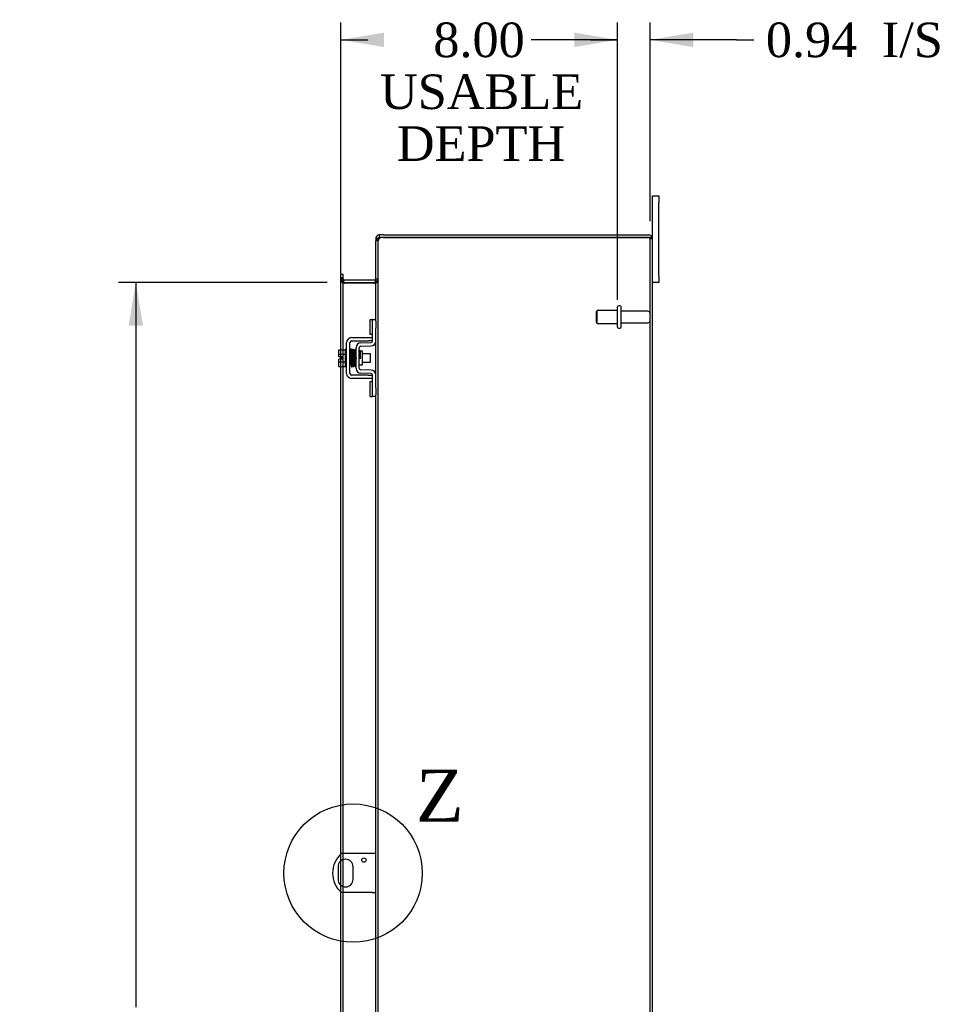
# Model space of a CAD drawing. Header units: inches. Extents: x 20 to 228, y 6 to 156.
# Tile 6 of 9: x 125 to 152, y 75 to 103. Entities that reach past the tile are written whole.
import ezdxf
from ezdxf.enums import TextEntityAlignment as Align
from ezdxf.lldxf.tags import DXFTag

# ---------------------------------------------------------------- set-up
doc = ezdxf.new("R2010")
doc.units = ezdxf.units.IN
doc.header["$MEASUREMENT"] = 0
doc.layers.get('0').update_dxf_attribs({"linetype": 'CONTINUOUS'})
for name, color, linetype in [('COM40153-1', 7, 'CONTINUOUS'), ('COM42667', 7, 'CONTINUOUS'), ('COM42780', 7, 'CONTINUOUS'), ('COM48498', 7, 'CONTINUOUS'), ('DEFAULT', 7, 'CONTINUOUS'), ('FET07710', 7, 'CONTINUOUS'), ('SCC19011', 7, 'CONTINUOUS'), ('SPR20265', 7, 'CONTINUOUS'), ('STD26094', 7, 'CONTINUOUS'), ('WAF25035', 7, 'CONTINUOUS')]:
    doc.layers.add(name, color=color, linetype=linetype)
doc.styles.add('SEACAD_TIMES_NEW_ROMAN', font='times.ttf')
tags = doc.linetypes.add('CENTER2', pattern=[1.125, 0.75, -0.125, 0.125, -0.125]).pattern_tags.tags
tags[10:11] = [DXFTag(74, 4), DXFTag(75, 0), DXFTag(340, '0'), DXFTag(46, 0.0), DXFTag(50, 0.0), DXFTag(44, 0.0), DXFTag(45, 0.0)]
tags[8:9] = [DXFTag(74, 4), DXFTag(75, 0), DXFTag(340, '0'), DXFTag(46, 0.0), DXFTag(50, 0.0), DXFTag(44, 0.0), DXFTag(45, 0.0)]
tags[6:7] = [DXFTag(74, 4), DXFTag(75, 0), DXFTag(340, '0'), DXFTag(46, 0.0), DXFTag(50, 0.0), DXFTag(44, 0.0), DXFTag(45, 0.0)]
tags[4:5] = [DXFTag(74, 4), DXFTag(75, 0), DXFTag(340, '0'), DXFTag(46, 0.0), DXFTag(50, 0.0), DXFTag(44, 0.0), DXFTag(45, 0.0)]

# ---------------------------------------------------------------- blocks, each defined once
blk = doc.blocks.new('GDIMGGROUP13')
at = {"layer": 'DEFAULT', "linetype": 'Continuous'}
for points in [[(135.924, 103.086), (134.674, 102.877), (135.924, 102.669)], [(141.428, 103.086), (141.428, 102.669), (142.678, 102.877)]]:
    blk.add_hatch(color=136, dxfattribs=at).paths.add_polyline_path(points)
at = {"layer": 'DEFAULT', "color": 136, "linetype": 'Continuous'}
for p, q in [((134.674, 95.29), (134.674, 103.377)), ((142.678, 95.362), (142.678, 103.377)), ((134.674, 102.877), (135.459, 102.877)), ((141.893, 102.877), (142.678, 102.877))]:
    blk.add_line(p, q, dxfattribs=at)
at = {"layer": 'DEFAULT', "color": 136, "linetype": 'Continuous', "style": 'SEACAD_TIMES_NEW_ROMAN'}
for s, p in [('8.00', (137.349, 103.377)), ('USABLE', (135.809, 101.877)), ('DEPTH', (136.295, 100.377))]:
    blk.add_text(s, height=1, dxfattribs=at).set_placement(p, align=Align.TOP_LEFT)
blk = doc.blocks.new('GDIMGGROUP20')
at = {"layer": 'DEFAULT', "linetype": 'Continuous'}
for points in [[(128.54, 94.612), (128.957, 94.612), (128.748, 95.862)], [(128.54, 51.862), (128.748, 50.612), (128.957, 51.862)]]:
    blk.add_hatch(color=136, dxfattribs=at).paths.add_polyline_path(points)
at = {"layer": 'DEFAULT', "color": 136, "linetype": 'Continuous'}
for p, q in [((134.282, 95.862), (128.248, 95.862)), ((128.748, 95.862), (128.748, 74.902)), ((128.748, 71.702), (128.748, 50.612)), ((134.282, 50.612), (128.248, 50.612))]:
    blk.add_line(p, q, dxfattribs=at)
at = {"layer": 'DEFAULT', "color": 136, "linetype": 'Continuous', "style": 'SEACAD_TIMES_NEW_ROMAN'}
for s, p in [('45.25', (127.042, 74.552)), ('OPENING ', (125.312, 73.052))]:
    blk.add_text(s, height=1, dxfattribs=at).set_placement(p, align=Align.TOP_LEFT)
blk = doc.blocks.new('GDIMGGROUP26')
at = {"layer": 'DEFAULT', "linetype": 'Continuous'}
for points in [[(141.428, 103.086), (141.428, 102.669), (142.678, 102.877)], [(144.865, 103.086), (143.615, 102.877), (144.865, 102.669)]]:
    blk.add_hatch(color=136, dxfattribs=at).paths.add_polyline_path(points)
at = {"layer": 'DEFAULT', "color": 136, "linetype": 'Continuous'}
for p, q in [((142.678, 95.657), (142.678, 103.377)), ((143.615, 97.629), (143.615, 103.377)), ((142.678, 102.877), (140.178, 102.877)), ((146.114, 102.877), (143.615, 102.877)), ((146.114, 102.877), (146.614, 102.877))]:
    blk.add_line(p, q, dxfattribs=at)
at = {"layer": 'DEFAULT', "color": 136, "linetype": 'Continuous', "style": 'SEACAD_TIMES_NEW_ROMAN'}
for s, p in [('0.94', (146.964, 103.377)), ('I/S', (150.318, 103.377))]:
    blk.add_text(s, height=1, dxfattribs=at).set_placement(p, align=Align.TOP_LEFT)
blk = doc.blocks.new('SE1')
at = {"color": 136, "linetype": 'Continuous', "style": 'SEACAD_TIMES_NEW_ROMAN'}
blk.add_text('Z', height=1.5, dxfattribs=at).set_placement((136.844, 81.765), align=Align.TOP_LEFT)
blk = doc.blocks.new('SE')
at = {"layer": 'DEFAULT', "color": 7, "linetype": 'CENTER2'}
blk.add_circle((135.031, 78.777), 2, dxfattribs=at)
at = {"layer": 'DEFAULT'}
blk.add_blockref('SE1', (0, 0), dxfattribs=at)

msp = doc.modelspace()

# ---------------------------------------------------------------- linework, layer by layer
at = {"layer": 'COM40153-1', "color": 7}
for p, q in [((135.579, 79.34), (134.691, 79.34)), ((135.687, 79.34), (135.579, 79.34)), ((134.594, 78.959), (134.594, 78.596)), ((135.031, 78.596), (135.031, 78.959)), ((135.579, 78.215), (134.691, 78.215)), ((135.579, 78.215), (135.687, 78.215))]:
    msp.add_line(p, q, dxfattribs=at)
msp.add_circle((135.343, 79.153), 0.0625, dxfattribs=at)
for centre, radius, start, end in [((135.187, 78.777), 0.75, 131.4096, 228.5904), ((134.812, 78.959), 0.218, 0, 180), ((134.812, 78.596), 0.218, 180, 0)]:
    msp.add_arc(centre, radius, start, end, dxfattribs=at)
at = {"layer": 'COM42667', "color": 7}
for p, q in [((134.985, 94.264), (135.467, 94.264)), ((135.467, 94.264), (135.592, 94.264)), ((134.842, 93.229), (134.842, 94.121)), ((134.937, 93.229), (134.937, 94.121)), ((134.985, 94.169), (135.467, 94.169)), ((135.592, 94.169), (135.467, 94.169)), ((135.467, 93.181), (134.985, 93.181)), ((135.467, 93.181), (135.592, 93.181)), ((135.467, 93.086), (134.985, 93.086)), ((135.592, 93.086), (135.467, 93.086))]:
    msp.add_line(p, q, dxfattribs=at)
for centre, radius, start, end in [((134.985, 94.121), 0.143, 90, 180), ((134.985, 94.121), 0.048, 90, 180), ((134.985, 93.229), 0.143, 180, 270), ((134.985, 93.229), 0.048, 180, 270)]:
    msp.add_arc(centre, radius, start, end, dxfattribs=at)
at = {"layer": 'COM42780', "color": 7}
for p, q in [((135.528, 94.353), (135.528, 94.79)), ((135.528, 94.79), (135.578, 94.79)), ((135.592, 94.79), (135.578, 94.79)), ((135.592, 94.54), (135.592, 94.79)), ((135.592, 94.79), (135.687, 94.79)), ((135.687, 94.744), (135.687, 94.54)), ((135.578, 94.353), (135.528, 94.353)), ((135.578, 94.353), (135.592, 94.353)), ((135.592, 94.168), (135.592, 94.54)), ((135.687, 94.168), (135.687, 94.54)), ((135.256, 94.115), (135.545, 94.12)), ((135.257, 94.02), (135.547, 94.025)), ((135.115, 93.378), (135.115, 93.972)), ((135.21, 93.378), (135.21, 93.972)), ((135.305, 93.87), (135.239, 93.87)), ((135.305, 93.48), (135.305, 93.87)), ((135.21, 93.48), (135.305, 93.48)), ((135.545, 93.23), (135.256, 93.235)), ((135.547, 93.325), (135.257, 93.33)), ((135.592, 92.81), (135.592, 93.182)), ((135.687, 92.81), (135.687, 93.182)), ((135.528, 92.56), (135.528, 92.997)), ((135.528, 92.997), (135.578, 92.997)), ((135.592, 92.997), (135.578, 92.997)), ((135.528, 92.56), (135.578, 92.56)), ((135.578, 92.56), (135.592, 92.56)), ((135.592, 92.56), (135.592, 92.81)), ((135.687, 92.56), (135.592, 92.56)), ((135.687, 92.81), (135.687, 92.606))]:
    msp.add_line(p, q, dxfattribs=at)
for centre, radius, start, end in [((135.258, 93.972), 0.143, 91, 180), ((135.258, 93.972), 0.048, 91, 180), ((135.544, 94.168), 0.048, 271, 0), ((135.544, 94.168), 0.143, 271, 0), ((135.258, 93.378), 0.143, 180, 269), ((135.258, 93.378), 0.048, 180, 269), ((135.544, 93.182), 0.048, 0, 89), ((135.544, 93.182), 0.143, 0, 89)]:
    msp.add_arc(centre, radius, start, end, dxfattribs=at)
at = {"layer": 'COM48498', "color": 7}
for p, q in [((135.759, 97.129), (135.687, 97.129)), ((135.687, 97.129), (135.687, 97.06)), ((135.759, 97.129), (135.765, 97.149)), ((135.759, 97.129), (135.759, 97.06)), ((135.795, 97.165), (135.795, 97.237)), ((135.913, 97.237), (135.795, 97.237)), ((135.913, 97.165), (135.795, 97.165)), ((135.913, 97.237), (143.579, 97.237)), ((135.913, 97.165), (143.579, 97.165)), ((143.579, 97.165), (135.913, 97.165)), ((143.681, 97.165), (143.579, 97.165)), ((143.579, 97.165), (143.681, 97.165)), ((143.615, 49.345), (143.615, 97.129)), ((143.615, 97.129), (143.687, 97.129)), ((143.687, 49.345), (143.687, 97.129)), ((135.687, 94.744), (135.687, 97.06)), ((135.759, 97.06), (135.687, 97.06)), ((135.759, 97.06), (135.765, 97.093)), ((135.765, 97.093), (135.759, 97.06)), ((135.759, 49.414), (135.759, 97.06)), ((134.746, 96.092), (134.674, 96.092)), ((134.674, 96.021), (134.674, 96.092)), ((134.674, 95.997), (134.674, 96.021)), ((134.674, 95.957), (134.674, 95.997)), ((134.746, 95.997), (134.674, 95.997)), ((134.746, 96.021), (134.746, 96.092)), ((134.746, 95.997), (134.746, 96.021)), ((134.746, 95.957), (134.746, 95.997)), ((134.746, 95.97), (134.674, 95.97)), ((134.674, 93.916), (134.674, 95.957)), ((134.746, 95.922), (134.674, 95.922)), ((134.746, 93.916), (134.746, 95.957)), ((134.752, 95.886), (134.746, 95.868)), ((134.77, 95.837), (134.746, 95.837)), ((134.77, 95.936), (134.752, 95.886)), ((134.77, 95.837), (134.782, 95.837)), ((134.782, 95.934), (135.651, 95.934)), ((134.782, 95.862), (135.651, 95.862)), ((135.651, 95.837), (134.782, 95.837)), ((135.651, 95.837), (135.661, 95.837)), ((135.661, 95.936), (135.679, 95.873)), ((135.661, 95.837), (135.681, 95.837)), ((135.679, 95.873), (135.681, 95.866)), ((135.687, 95.97), (135.759, 95.97)), ((135.687, 95.911), (135.759, 95.911)), ((135.687, 93.182), (135.687, 94.168)), ((134.674, 93.709), (134.674, 93.916)), ((134.674, 93.641), (134.674, 93.709)), ((134.746, 93.434), (134.746, 93.916)), ((134.674, 93.434), (134.674, 93.641)), ((134.674, 79.324), (134.674, 93.434)), ((134.746, 79.34), (134.746, 93.434)), ((135.687, 74.306), (135.687, 92.606)), ((134.674, 79.128), (134.674, 79.324)), ((134.746, 79.167), (134.746, 79.34)), ((134.674, 78.426), (134.674, 79.128)), ((134.746, 78.387), (134.746, 79.167)), ((134.674, 78.23), (134.674, 78.426)), ((134.746, 78.215), (134.746, 78.387)), ((134.674, 73.478), (134.674, 78.23)), ((134.746, 73.478), (134.746, 78.215))]:
    msp.add_line(p, q, dxfattribs=at)
for centre, radius, start, end in [((135.796, 97.129), 0.109, 147.4482, 179.9087), ((135.795, 97.129), 0.108, 90, 147.3569), ((135.841, 96.921), 0.219, 101.9896, 128.4732), ((135.795, 97.129), 0.036, 90, 147.3569), ((135.856, 97.06), 0.0967, 128.9792, 160.4725), ((135.913, 96.915), 0.25, 90, 118.1546), ((143.579, 97.129), 0.108, 19.4712, 90), ((143.579, 97.129), 0.036, 0, 90), ((143.579, 97.129), 0.108, 0, 19.4712), ((135.735, 97.056), 0.0479, 129.7973, 175.1422), ((135.735, 97.056), 0.0479, 129.7973, 175.1422), ((134.782, 95.97), 0.108, 180, 250.218), ((134.782, 95.97), 0.036, 180.0001, 250.2179), ((134.935, 95.929), 0.189, 182.2399, 209.1867), ((134.782, 95.97), 0.108, 250.2179, 256.9826), ((134.782, 95.97), 0.108, 256.9826, 270), ((134.782, 95.97), 0.036, 250.2179, 270), ((135.651, 95.97), 0.036, 270, 286.2204), ((135.651, 95.97), 0.108, 270, 286.2204), ((135.651, 95.97), 0.036, 286.2205, 359.9999), ((135.545, 95.919), 0.142, 324.6894, 356.6558), ((135.651, 95.97), 0.108, 286.2204, 0)]:
    msp.add_arc(centre, radius, start, end, dxfattribs=at)
for major_axis, end_param in [((-0.036, 0), 4.712389), ((-0.108, 0), 3.48143)]:
    msp.add_ellipse((143.579, 97.129), major_axis=major_axis, ratio=0.997813, start_param=3.141593, end_param=end_param, dxfattribs=at)
for points in [[(134.674, 95.922), (134.674, 95.915), (134.676, 95.908), (134.682, 95.894), (134.687, 95.887), (134.7, 95.872), (134.708, 95.865), (134.725, 95.851), (134.735, 95.844), (134.746, 95.837)], [(135.759, 95.911), (135.759, 95.905), (135.757, 95.899), (135.75, 95.887), (135.744, 95.88), (135.731, 95.868), (135.722, 95.862), (135.703, 95.85), (135.692, 95.843), (135.681, 95.837)], [(135.681, 95.837), (135.692, 95.843), (135.703, 95.85), (135.722, 95.862), (135.731, 95.868), (135.744, 95.88), (135.75, 95.887), (135.757, 95.899), (135.759, 95.905), (135.759, 95.911)]]:
    msp.add_open_spline(points, degree=3, knots=[0, 0, 0, 0, 0.25, 0.25, 0.5, 0.5, 0.75, 0.75, 1, 1, 1, 1], dxfattribs=at)
at = {"layer": 'FET07710', "color": 7}
for p, q in [((143.687, 98.175), (143.687, 98.362)), ((143.687, 98.362), (143.874, 98.362)), ((143.874, 98.362), (143.874, 98.175)), ((143.687, 97.129), (143.687, 98.175)), ((143.874, 96.05), (143.874, 98.175)), ((143.874, 96.05), (143.874, 95.862)), ((143.874, 95.862), (143.687, 95.862))]:
    msp.add_line(p, q, dxfattribs=at)
at = {"layer": 'SCC19011', "color": 7}
for p, q in [((134.616, 93.916), (134.797, 93.916)), ((134.616, 93.784), (134.616, 93.916)), ((134.616, 93.784), (134.797, 93.784)), ((134.616, 93.709), (134.616, 93.784)), ((134.711, 93.709), (134.616, 93.709)), ((134.711, 93.641), (134.711, 93.709)), ((134.96, 93.797), (134.937, 93.797)), ((135.01, 93.797), (134.995, 93.797)), ((135.06, 93.797), (135.045, 93.797)), ((135.109, 93.797), (135.095, 93.797)), ((135.529, 93.797), (135.305, 93.797)), ((135.529, 93.553), (135.529, 93.797)), ((134.616, 93.566), (134.616, 93.641)), ((134.711, 93.641), (134.616, 93.641)), ((134.616, 93.566), (134.797, 93.566)), ((134.616, 93.434), (134.616, 93.566)), ((134.616, 93.434), (134.797, 93.434)), ((134.937, 93.553), (134.968, 93.553)), ((135.003, 93.553), (135.019, 93.553)), ((135.054, 93.553), (135.069, 93.553)), ((135.104, 93.553), (135.115, 93.553)), ((135.305, 93.553), (135.529, 93.553))]:
    msp.add_line(p, q, dxfattribs=at)
at = {"layer": 'SPR20265', "color": 7}
msp.add_line((135.214, 93.675), (135.249, 93.675), dxfattribs=at)
for centre, radius, start, end in [((139.918, 93.496), 4.985, 175.1825, 176.5376), ((135.069, 93.9), 0.0181, 0.2962, 180.6354), ((139.887, 93.497), 4.919, 179.5796, 179.9446)]:
    msp.add_arc(centre, radius, start, end, dxfattribs=at)
msp.add_ellipse((134.95, 93.503), major_axis=(-0.0175, 0), ratio=0.707107, start_param=0.666946, end_param=5.616239, dxfattribs=at)
for points, knots in [([(134.986, 93.916), (134.986, 93.917), (134.986, 93.918), (134.986, 93.921), (134.985, 93.924), (134.983, 93.926), (134.981, 93.929), (134.978, 93.931), (134.975, 93.932), (134.97, 93.933), (134.964, 93.933), (134.957, 93.929), (134.951, 93.921), (134.95, 93.915), (134.95, 93.911)], [0, 0, 0, 0, 0.03948, 0.078027, 0.11705, 0.157795, 0.20119, 0.247813, 0.297965, 0.351797, 0.472995, 0.624898, 0.803476, 1, 1, 1, 1]), ([(134.952, 93.912), (134.952, 93.912), (134.953, 93.911), (134.955, 93.892), (134.957, 93.857), (134.959, 93.816), (134.961, 93.775), (134.962, 93.737), (134.963, 93.704), (134.964, 93.677), (134.965, 93.651), (134.966, 93.621), (134.967, 93.585), (134.969, 93.546), (134.97, 93.505), (134.972, 93.469), (134.975, 93.441), (134.976, 93.438), (134.977, 93.437)], [0.0402294, 0.0402294, 0.0402294, 0.0402294, 0.0962651, 0.1836152, 0.2619538, 0.3312786, 0.3915016, 0.442594, 0.4845239, 0.5172899, 0.5463931, 0.5841023, 0.6308517, 0.6866387, 0.7514677, 0.8253147, 0.9081399, 0.9951321, 0.9951321, 0.9951321, 0.9951321]), ([(135.011, 93.44), (135.011, 93.441), (135.009, 93.445), (135.007, 93.471), (135.005, 93.507), (135.004, 93.547), (135.002, 93.586), (135.001, 93.621), (135, 93.651), (134.999, 93.677), (134.998, 93.704), (134.997, 93.737), (134.996, 93.775), (134.994, 93.818), (134.992, 93.86), (134.99, 93.896), (134.988, 93.916), (134.987, 93.918), (134.986, 93.918)], [0.007956, 0.007956, 0.007956, 0.007956, 0.0902869, 0.171964, 0.2449933, 0.3092617, 0.364675, 0.4111808, 0.4487353, 0.4777397, 0.5104186, 0.5522907, 0.6034131, 0.6638342, 0.7336337, 0.8128446, 0.9016052, 0.9648764, 0.9648764, 0.9648764, 0.9648764]), ([(135.001, 93.911), (135, 93.908), (134.999, 93.895), (134.996, 93.863), (134.995, 93.833), (134.994, 93.816), (134.994, 93.814)], [0.0980811, 0.0980811, 0.0980811, 0.0980811, 0.1865995, 0.265558, 0.3350739, 0.3442741, 0.3442741, 0.3442741, 0.3442741]), ([(135.039, 93.9), (135.038, 93.906), (135.037, 93.913), (135.03, 93.921), (135.025, 93.924), (135.02, 93.925), (135.016, 93.925), (135.013, 93.924), (135.009, 93.922), (135.006, 93.919), (135.004, 93.915), (135.003, 93.911), (135.002, 93.909), (135.002, 93.907)], [0, 0, 0, 0, 0.337377, 0.476585, 0.593946, 0.643993, 0.690857, 0.738213, 0.787078, 0.837877, 0.890521, 0.944659, 1, 1, 1, 1]), ([(135.003, 93.903), (135.004, 93.895), (135.006, 93.881), (135.008, 93.833), (135.011, 93.767), (135.014, 93.689), (135.016, 93.622), (135.018, 93.571), (135.019, 93.535), (135.021, 93.504), (135.022, 93.479), (135.024, 93.458), (135.025, 93.452), (135.025, 93.448)], [0, 0, 0, 0, 0.114294, 0.231558, 0.351881, 0.475184, 0.601502, 0.666038, 0.73132, 0.797347, 0.864154, 0.931706, 1, 1, 1, 1]), ([(135.06, 93.451), (135.059, 93.457), (135.058, 93.47), (135.055, 93.517), (135.052, 93.581), (135.05, 93.658), (135.047, 93.726), (135.046, 93.777), (135.044, 93.813), (135.043, 93.846), (135.041, 93.872), (135.04, 93.893), (135.039, 93.9), (135.038, 93.905)], [0, 0, 0, 0, 0.112746, 0.228925, 0.348457, 0.471495, 0.597916, 0.662714, 0.728399, 0.794948, 0.862394, 0.930748, 1, 1, 1, 1]), ([(135.052, 93.902), (135.051, 93.9), (135.049, 93.895), (135.047, 93.867), (135.045, 93.836), (135.044, 93.816), (135.044, 93.81)], [0, 0, 0, 0, 0.0919668, 0.1748964, 0.2488402, 0.2783531, 0.2783531, 0.2783531, 0.2783531]), ([(135.052, 93.898), (135.053, 93.897), (135.054, 93.893), (135.056, 93.867), (135.058, 93.833), (135.06, 93.795), (135.061, 93.757), (135.062, 93.724), (135.063, 93.696), (135.064, 93.672), (135.065, 93.646), (135.066, 93.616), (135.068, 93.58), (135.069, 93.541), (135.071, 93.503), (135.073, 93.47), (135.075, 93.452), (135.077, 93.451), (135.077, 93.451)], [0.0030122, 0.0030122, 0.0030122, 0.0030122, 0.091022, 0.173244, 0.246649, 0.3111806, 0.366841, 0.4136386, 0.4515377, 0.480786, 0.5130298, 0.5545547, 0.6053918, 0.6655607, 0.7350558, 0.813926, 0.9022499, 0.9590084, 0.9590084, 0.9590084, 0.9590084]), ([(135.111, 93.458), (135.111, 93.458), (135.11, 93.459), (135.108, 93.475), (135.106, 93.505), (135.104, 93.543), (135.103, 93.581), (135.101, 93.616), (135.1, 93.646), (135.099, 93.672), (135.098, 93.696), (135.097, 93.724), (135.096, 93.758), (135.095, 93.795), (135.093, 93.834), (135.091, 93.869), (135.089, 93.897), (135.087, 93.9), (135.086, 93.902)], [0.0480093, 0.0480093, 0.0480093, 0.0480093, 0.0949166, 0.1813907, 0.2591689, 0.3281055, 0.3880809, 0.4389475, 0.4806068, 0.513005, 0.5424172, 0.5805587, 0.6277127, 0.6838883, 0.749147, 0.8235602, 0.9071555, 1, 1, 1, 1]), ([(135.115, 93.91), (135.113, 93.909), (135.11, 93.908), (135.104, 93.903), (135.101, 93.896), (135.099, 93.885), (135.097, 93.86), (135.095, 93.829), (135.094, 93.809), (135.094, 93.805)], [0.5124949, 0.5124949, 0.5124949, 0.5124949, 0.5179414, 0.5252825, 0.5427797, 0.5635197, 0.6073984, 0.6548465, 0.6651182, 0.6651182, 0.6651182, 0.6651182]), ([(135.105, 93.879), (135.105, 93.879), (135.105, 93.878), (135.106, 93.867), (135.107, 93.843), (135.109, 93.803), (135.111, 93.762), (135.112, 93.721), (135.114, 93.682), (135.115, 93.657), (135.115, 93.648)], [0.5353084, 0.5353084, 0.5353084, 0.5353084, 0.5442341, 0.5647196, 0.6085363, 0.6562102, 0.6837797, 0.7157656, 0.752175, 0.7726485, 0.7726485, 0.7726485, 0.7726485]), ([(135.237, 93.877), (135.237, 93.878), (135.236, 93.881), (135.235, 93.885), (135.233, 93.888), (135.229, 93.891), (135.226, 93.893), (135.221, 93.895), (135.216, 93.894), (135.212, 93.893), (135.21, 93.892)], [0, 0, 0, 0, 0.0589773, 0.1211115, 0.1849679, 0.2490189, 0.31194, 0.3728411, 0.4898099, 0.5959107, 0.5959107, 0.5959107, 0.5959107]), ([(135.21, 93.772), (135.21, 93.766), (135.211, 93.749), (135.213, 93.716), (135.214, 93.69), (135.214, 93.675)], [0.6947964, 0.6947964, 0.6947964, 0.6947964, 0.7496304, 0.874808, 1, 1, 1, 1]), ([(135.249, 93.675), (135.249, 93.69), (135.248, 93.716), (135.246, 93.757), (135.244, 93.793), (135.242, 93.825), (135.241, 93.851), (135.239, 93.869), (135.238, 93.879), (135.237, 93.879), (135.236, 93.879)], [0, 0, 0, 0, 0.1236932, 0.2477957, 0.3722334, 0.4970307, 0.6222178, 0.7477992, 0.8737106, 0.9604174, 0.9604174, 0.9604174, 0.9604174]), ([(134.976, 93.438), (134.976, 93.437), (134.977, 93.434), (134.978, 93.43), (134.98, 93.427), (134.985, 93.423), (134.991, 93.42), (134.998, 93.421), (135.004, 93.423), (135.009, 93.428), (135.012, 93.434), (135.012, 93.437), (135.012, 93.439)], [0, 0, 0, 0, 0.065589, 0.134096, 0.204, 0.273642, 0.405923, 0.527776, 0.652215, 0.775569, 0.89228, 1, 1, 1, 1]), ([(135.012, 93.437), (135.013, 93.439), (135.014, 93.445), (135.016, 93.476), (135.018, 93.509), (135.019, 93.531), (135.019, 93.538)], [0, 0, 0, 0, 0.0928449, 0.1764674, 0.250932, 0.2834425, 0.2834425, 0.2834425, 0.2834425]), ([(135.025, 93.453), (135.025, 93.447), (135.026, 93.441), (135.033, 93.433), (135.039, 93.43), (135.043, 93.429), (135.047, 93.429), (135.051, 93.43), (135.054, 93.432), (135.057, 93.435), (135.059, 93.438), (135.061, 93.443), (135.061, 93.445), (135.061, 93.447)], [0, 0, 0, 0, 0.324319, 0.462115, 0.581304, 0.633213, 0.682431, 0.732423, 0.783847, 0.836789, 0.89085, 0.94542, 1, 1, 1, 1]), ([(135.062, 93.445), (135.063, 93.448), (135.065, 93.461), (135.067, 93.494), (135.068, 93.524), (135.069, 93.54), (135.069, 93.543)], [0.09883, 0.09883, 0.09883, 0.09883, 0.1878535, 0.2672072, 0.3370622, 0.3488919, 0.3488919, 0.3488919, 0.3488919]), ([(135.077, 93.454), (135.077, 93.453), (135.077, 93.452), (135.078, 93.449), (135.079, 93.446), (135.08, 93.443), (135.082, 93.441), (135.085, 93.439), (135.088, 93.438), (135.093, 93.437), (135.099, 93.437), (135.106, 93.441), (135.112, 93.45), (135.113, 93.456), (135.113, 93.46)], [0, 0, 0, 0, 0.039675, 0.078069, 0.116606, 0.156607, 0.199119, 0.244855, 0.294249, 0.347558, 0.468612, 0.621309, 0.801496, 1, 1, 1, 1]), ([(135.113, 93.456), (135.113, 93.459), (135.114, 93.463), (135.115, 93.471), (135.115, 93.475)], [0, 0, 0, 0, 0.03059774, 0.0478168, 0.0478168, 0.0478168, 0.0478168]), ([(135.211, 93.465), (135.211, 93.466), (135.213, 93.471), (135.214, 93.476), (135.214, 93.479)], [0.53898294, 0.53898294, 0.53898294, 0.53898294, 0.54759814, 0.56807305, 0.56807305, 0.56807305, 0.56807305])]:
    msp.add_open_spline(points, degree=3, knots=knots, dxfattribs=at)
at = {"layer": 'STD26094', "color": 7}
for p, q in [((142.678, 94.567), (142.678, 95.157)), ((142.748, 95.187), (142.708, 95.187)), ((142.778, 94.567), (142.778, 95.157)), ((142.091, 95.05), (142.053, 95.012)), ((142.053, 95.012), (142.053, 94.712)), ((142.091, 94.675), (142.091, 95.05)), ((142.678, 95.05), (142.091, 95.05)), ((143.555, 95.027), (142.778, 95.027)), ((142.053, 94.712), (142.091, 94.675)), ((142.091, 94.675), (142.678, 94.675)), ((142.778, 94.697), (143.555, 94.697)), ((142.708, 94.537), (142.748, 94.537))]:
    msp.add_line(p, q, dxfattribs=at)
for centre, radius, start, end in [((142.708, 95.157), 0.03, 90, 180), ((142.748, 95.157), 0.03, 0, 90), ((143.555, 94.967), 0.06, 0, 90), ((142.708, 94.567), 0.03, 180, 270), ((142.748, 94.567), 0.03, 270, 0), ((143.555, 94.757), 0.06, 270, 0)]:
    msp.add_arc(centre, radius, start, end, dxfattribs=at)
at = {"layer": 'WAF25035', "color": 7}
for p, q in [((134.797, 93.925), (134.797, 93.425)), ((134.842, 93.925), (134.797, 93.925)), ((134.797, 93.425), (134.842, 93.425))]:
    msp.add_line(p, q, dxfattribs=at)

# ---------------------------------------------------------------- block references
at = {"layer": 'DEFAULT', "color": 7}
for name in ['GDIMGGROUP13', 'GDIMGGROUP26', 'GDIMGGROUP20', 'SE']:
    msp.add_blockref(name, (0, 0), dxfattribs=at)

doc.saveas('drawing.dxf')
